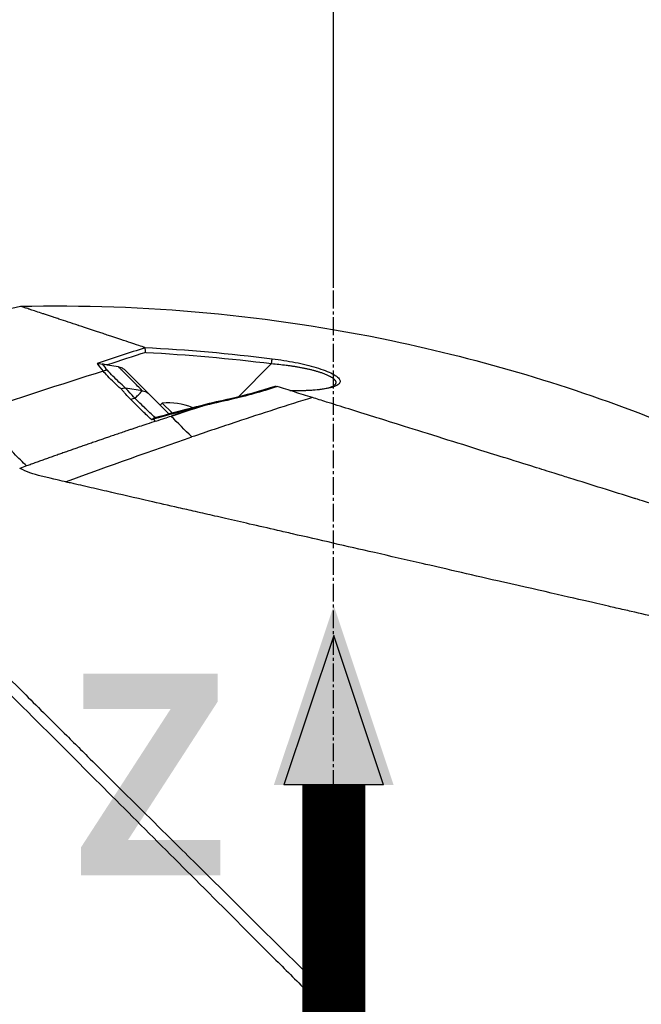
# Model space of a CAD drawing. Header units: millimetres. Extents: x 0 to 4378, y 0 to 2376.
# Tile 80 of 227: x 1702 to 1761, y 877 to 971. Entities that reach past the tile are written whole.
import ezdxf

# ---------------------------------------------------------------- set-up
doc = ezdxf.new("R2010")
doc.units = ezdxf.units.MM
doc.header["$LTSCALE"] = 0.2
doc.linetypes.add('CENTER2', pattern=[1.125, 0.75, -0.125, 0.125, -0.125])
for name, color, linetype in [('02_Center Line', 1, 'CENTER2'), ('07_Special Line2', 76, 'Continuous'), ('12_Before Rev.Num.', 5, 'Continuous')]:
    doc.layers.add(name, color=color, linetype=linetype)
doc.layers.add('14_Mark', color=7, linetype='Continuous', true_color=0xe03c31)
doc.styles.add('Rainbow-5.0 Style', font='malgunsl.ttf')
doc.dimstyles.new('Rainbow-5.0 Style', dxfattribs={"dimtxt": 4, "dimasz": 2.5, "dimexe": 1, "dimexo": 1, "dimgap": 1, "dimtad": 1, "dimdsep": 46, "dimtxsty": 'Rainbow-5.0 Style', "dimcen": 0, "dimclrd": 251, "dimclre": 251, "dimclrt": 7, "dimazin": 3, "dimtp": 0.1, "dimtm": 0.1, "dimtfac": 0.61, "dimtmove": 0, "dimatfit": 3, "dimfxl": 1, "dimlwd": -1, "dimlwe": -1, "dimarcsym": 1})

# ---------------------------------------------------------------- blocks, each defined once
blk = doc.blocks.new('*D125')
at = {"color": 251, "linetype": 'ByBlock', "transparency": 16777216}
for p, q in [((1723.884, 1269.384), (1891.384, 1269.384)), ((1887.384, 866.684), (1887.384, 1259.384)), ((1814.421, 856.684), (1891.384, 856.684))]:
    blk.add_line(p, q, dxfattribs=at)
at = {"color": 251, "transparency": 16777216}
for points in [[(1885.718, 1259.384), (1889.051, 1259.384), (1887.384, 1269.384)], [(1885.718, 866.684), (1889.051, 866.684), (1887.384, 856.684)]]:
    blk.add_solid(points, dxfattribs=at)
at = {"layer": 'Defpoints', "color": 0, "transparency": 16777216}
for p in [(1719.884, 1269.384), (1887.384, 1269.384), (1810.421, 856.684)]:
    blk.add_point(p, dxfattribs=at)
at = {"color": 7, "transparency": 16777216, "insert": (1875.091, 1063.034), "char_height": 16, "attachment_point": 5, "rotation": 90, "style": 'Rainbow-5.0 Style'}
blk.add_mtext('412.7', dxfattribs=at)
blk = doc.blocks.new('*D128')
at = {"color": 251, "linetype": 'ByBlock', "transparency": 16777216}
for p, q in [((1638.547, 1756.684), (1943.402, 1756.684)), ((1939.402, 1746.684), (1939.402, 866.684)), ((1814.421, 856.684), (1943.402, 856.684))]:
    blk.add_line(p, q, dxfattribs=at)
at = {"color": 251, "transparency": 16777216}
for points in [[(1937.736, 1746.684), (1941.069, 1746.684), (1939.402, 1756.684)], [(1937.736, 866.684), (1941.069, 866.684), (1939.402, 856.684)]]:
    blk.add_solid(points, dxfattribs=at)
at = {"layer": 'Defpoints', "color": 0, "transparency": 16777216}
for p in [(1634.547, 1756.684), (1810.421, 856.684), (1939.402, 856.684)]:
    blk.add_point(p, dxfattribs=at)
at = {"color": 7, "transparency": 16777216, "insert": (1927.125, 1306.684), "char_height": 16, "attachment_point": 5, "rotation": 90, "style": 'Rainbow-5.0 Style'}
blk.add_mtext('900', dxfattribs=at)
blk = doc.blocks.new('*D132')
at = {"color": 251, "linetype": 'ByBlock', "transparency": 16777216}
for p, q in [((1731.806, 945.677), (1731.806, 1054.044)), ((1544.306, 1049.534), (1544.306, 1046.044)), ((1721.806, 1050.044), (1554.306, 1050.044))]:
    blk.add_line(p, q, dxfattribs=at)
at = {"color": 251, "transparency": 16777216}
for points in [[(1554.306, 1051.711), (1554.306, 1048.378), (1544.306, 1050.044)], [(1721.806, 1051.711), (1721.806, 1048.378), (1731.806, 1050.044)]]:
    blk.add_solid(points, dxfattribs=at)
at = {"layer": 'Defpoints', "color": 0, "transparency": 16777216}
for p in [(1544.306, 1053.534), (1544.306, 1050.044), (1731.806, 941.677)]:
    blk.add_point(p, dxfattribs=at)
at = {"color": 7, "transparency": 16777216, "insert": (1638.056, 1062.365), "char_height": 16, "attachment_point": 5, "style": 'Rainbow-5.0 Style'}
blk.add_mtext('187.5', dxfattribs=at)
blk = doc.blocks.new('A$Ca3a613b0')
for p, q in [((-21.588, 278.618), (-20.487, 278.463)), ((-21.423, 277.954), (-21.423, 277.954)), ((-20.493, 278.421), (-20.493, 278.421)), ((-19.926, 278.168), (-17.68, 275.921)), ((-9.041, 275.611), (-5.907, 278.745)), ((-20.006, 276.573), (-20.006, 276.573)), ((-19.85, 276.444), (-18.229, 276.191)), ((-18.791, 275.593), (-18.79, 275.593)), ((-15.718, 273.96), (-17.68, 275.921)), ((-9.191, 275.461), (-9.191, 275.461)), ((-2.166, 275.463), (-2.164, 275.462)), ((-16.325, 274.974), (-16.529, 274.77)), ((-16.325, 274.974), (-15.398, 274.048)), ((-16.578, 273.381), (-16.578, 273.381)), ((-15.932, 273.597), (-15.932, 273.597)), ((-15.496, 273.737), (-15.496, 273.737)), ((-15.496, 273.737), (-15.474, 273.715)), ((-18.42, 272.768), (-18.42, 272.768)), ((-28.186, 268.097), (-28.186, 268.098))]:
    blk.add_line(p, q)
for start, end in [(68.0487, 95.39807), (66.36072, 66.36447)]:
    blk.add_arc((-15.751, 268.901), 6.1, start, end)
for centre, major_axis, ratio, start_param, end_param in [((-460.406, -1338.721), (601.573, 1620.944), 0.336673, 0.257981, 0.264677), ((93.567, -68.42), (258.621, -258.621), 0.99863, 2.665433, 2.676035), ((-5.925, 278.727), (0.062, 0.496), 0.032142, 4.753727, 6.070274), ((116.539, -164.868), (438.853, 150.805), 1, 1.542896, 1.570796), ((2.849, 276.579), (26.125, -4.849), 0.314226, 3.444314, 3.523202), ((-21.703, 277.184), (0.743, 0.669), 0.856563, 0.762588, 1.196094), ((-21.004, 277.831), (0.354, 0.354), 0.494925, 4.249897, 4.250389), ((-20.75, 276.163), (0.354, 0.353), 0.8583, 0.475879, 0.483718), ((-20.033, 275.445), (0.354, 0.354), 0.837809, 0.504727, 0.50478), ((-20.033, 275.445), (-0.354, -0.354), 0.258819, 3.675072, 3.675126), ((-18.69, 274.103), (0.354, 0.354), 0.258819, 0.582876, 0.584572), ((-17.046, 273.064), (-0.136, 0.481), 0.049889, 0.339819, 0.663073), ((-26.825, 282.573), (11.394, -11.076), 0.020818, 0.548769, 0.580072), ((6.808, 207.333), (197.675, 65.917), 0.336309, 1.641508, 1.644817)]:
    blk.add_ellipse(centre, major_axis=major_axis, ratio=ratio, start_param=start_param, end_param=end_param)
for points, knots in [([(-29.857, 284.217), (-18.014, 284.473), (-6.065, 283.367), (14.131, 279.14), (22.611, 276.602), (30.788, 273.381)], [0, 0, 0, 0, 3.553813, 3.553813, 6.190294, 6.190294, 6.190294, 6.190294]), ([(-18.019, 280.291), (-18.071, 280.308), (-18.528, 280.459), (-19.329, 280.725), (-19.887, 280.909), (-20.608, 281.149), (-21.441, 281.424), (-21.622, 281.484), (-21.8, 281.543), (-21.973, 281.601), (-22.827, 281.884), (-23.586, 282.135), (-24.261, 282.36), (-24.278, 282.365), (-24.295, 282.371), (-24.312, 282.377), (-24.993, 282.603), (-25.615, 282.81), (-26.177, 282.996), (-26.33, 283.047), (-26.478, 283.096), (-26.622, 283.144), (-26.626, 283.146), (-26.987, 283.265), (-27.556, 283.454), (-27.607, 283.471), (-27.658, 283.488), (-27.71, 283.505), (-27.913, 283.572), (-28.125, 283.643), (-28.335, 283.712), (-28.577, 283.793), (-28.739, 283.846), (-28.849, 283.883), (-28.964, 283.921), (-29.023, 283.941), (-29.038, 283.946), (-29.12, 283.973), (-29.198, 283.998), (-29.269, 284.022), (-29.372, 284.056), (-29.462, 284.085), (-29.541, 284.111), (-29.552, 284.114), (-29.567, 284.119), (-29.585, 284.126), (-29.638, 284.143), (-29.721, 284.171), (-29.785, 284.193), (-29.796, 284.196), (-29.807, 284.2), (-29.816, 284.203), (-29.825, 284.206), (-29.832, 284.209), (-29.838, 284.211), (-29.85, 284.215), (-29.856, 284.217), (-29.857, 284.217), (-29.857, 284.217), (-29.857, 284.217), (-29.857, 284.217)], [0, 0, 0, 0, 0.0491532, 0.0491532, 0.0491532, 0.0833333, 0.0833333, 0.0833333, 0.0971125, 0.0971125, 0.0971125, 0.1649409, 0.1649409, 0.1649409, 0.1666667, 0.1666667, 0.1666667, 0.23215, 0.23215, 0.23215, 0.25, 0.25, 0.25, 0.2916667, 0.2916667, 0.2916667, 0.3001192, 0.3001192, 0.3001192, 0.3333333, 0.3333333, 0.3333333, 0.3565948, 0.3565948, 0.3565948, 0.3809524, 0.3809524, 0.3809524, 0.4004648, 0.4004648, 0.4004648, 0.4285714, 0.4285714, 0.4285714, 0.4393599, 0.4393599, 0.4393599, 0.4706594, 0.4706594, 0.4706594, 0.4761905, 0.4761905, 0.4761905, 0.4847596, 0.4847596, 0.4847596, 0.5017347, 0.5017347, 0.5017347, 0.5026262, 0.5026262, 0.5026262, 0.5026262]), ([(-18.019, 280.291), (-18.006, 280.286), (-17.994, 280.281), (-17.979, 280.268), (-17.974, 280.262), (-17.972, 280.253)], [0.00000003, 0.00000003, 0.00000003, 0.00000003, 0.00636331, 0.00636331, 0.01211247, 0.01211247, 0.01211247, 0.01211247]), ([(-17.904, 279.814), (-17.904, 279.815), (-17.904, 279.816), (-17.91, 279.861), (-17.916, 279.905), (-17.928, 279.993), (-17.934, 280.035), (-17.946, 280.113), (-17.952, 280.149), (-17.963, 280.209), (-17.968, 280.234), (-17.972, 280.253)], [-0.05578122, -0.05578122, -0.05578122, -0.05578122, -0.05549131, -0.05549131, -0.04204343, -0.04204343, -0.0278857, -0.0278857, -0.01375246, -0.01375246, -0.00000001, -0.00000001, -0.00000001, -0.00000001]), ([(-5.861, 279.211), (-5.099, 279.115), (-4.368, 278.999), (-3.662, 278.86), (-2.932, 278.716), (-2.265, 278.555), (-1.658, 278.373), (-1.351, 278.281), (-1.067, 278.184), (-0.803, 278.082), (-0.542, 277.98), (-0.312, 277.877), (-0.113, 277.772), (0.087, 277.666), (0.249, 277.561), (0.37, 277.459), (0.495, 277.354), (0.574, 277.254), (0.606, 277.159), (0.638, 277.066), (0.627, 276.976), (0.573, 276.891), (0.522, 276.81), (0.433, 276.733), (0.303, 276.662), (0.181, 276.594), (0.024, 276.531), (-0.167, 276.475), (-0.351, 276.421), (-0.563, 276.373), (-0.803, 276.333), (-1.256, 276.257), (-1.798, 276.204), (-2.431, 276.176), (-2.94, 276.153), (-3.497, 276.147), (-4.102, 276.159)], [0, 0, 0, 0, 0.125, 0.125, 0.125, 0.25, 0.25, 0.25, 0.3125, 0.3125, 0.3125, 0.375, 0.375, 0.375, 0.4375, 0.4375, 0.4375, 0.5, 0.5, 0.5, 0.5625, 0.5625, 0.5625, 0.625, 0.625, 0.625, 0.6875, 0.6875, 0.6875, 0.75, 0.75, 0.75, 0.875, 0.875, 0.875, 0.982856, 0.982856, 0.982856, 0.982856]), ([(-22.543, 278.759), (-22.542, 278.759), (-22.54, 278.759), (-22.461, 278.762), (-22.381, 278.759), (-22.218, 278.741), (-22.134, 278.726), (-22.051, 278.705)], [-0.05331463, -0.05331463, -0.05331463, -0.05331463, -0.05288999, -0.05288999, -0.02663491, -0.02663491, 0, 0, 0, 0]), ([(-21.588, 278.618), (-21.671, 278.629), (-21.756, 278.643), (-21.91, 278.672), (-21.982, 278.687), (-22.051, 278.705)], [0.00000001, 0.00000001, 0.00000001, 0.00000001, 0.02523633, 0.02523633, 0.04713053, 0.04713053, 0.04713053, 0.04713053]), ([(-20.251, 276.329), (-20.715, 276.726), (-21.15, 277.148), (-21.526, 277.543), (-21.685, 277.709), (-21.833, 277.87), (-21.965, 278.021)], [0, 0, 0, 0, 0.7037836, 0.7037836, 0.7037836, 1, 1, 1, 1]), ([(-19.859, 276.45), (-20.066, 276.626), (-20.473, 276.994), (-21.045, 277.549), (-21.396, 277.921), (-21.562, 278.107)], [0.0018671, 0.0018671, 0.0018671, 0.0018671, 0.1455655, 0.2911132, 0.436691, 0.436691, 0.436691, 0.436691]), ([(-18.265, 276.197), (-18.294, 276.225), (-18.341, 276.272), (-18.406, 276.337), (-18.592, 276.522), (-18.928, 276.857), (-19.394, 277.321), (-19.452, 277.379), (-19.507, 277.434), (-19.56, 277.487), (-19.901, 277.827), (-20.141, 278.068), (-20.294, 278.221), (-20.407, 278.334), (-20.473, 278.4), (-20.492, 278.42)], [-0.9173114, -0.9173114, -0.9173114, -0.9173114, -0.8087165, -0.8087165, -0.8087165, -0.5, -0.5, -0.5, -0.459096, -0.459096, -0.459096, -0.1967319, -0.1967319, -0.1967319, -0.0034173, -0.0034173, -0.0034173, -0.0034173]), ([(-19.926, 278.168), (-20.013, 278.23), (-20.107, 278.288), (-20.304, 278.378), (-20.385, 278.4), (-20.443, 278.412)], [-0.027926, -0.027926, -0.027926, -0.027926, -0.01670544, -0.01670544, -0.00525367, -0.00525367, -0.00525367, -0.00525367]), ([(-5.907, 278.745), (-5.674, 278.726), (-5.207, 278.682), (-4.627, 278.614), (-4.168, 278.552), (-3.826, 278.502), (-3.489, 278.447), (-3.159, 278.389), (-2.835, 278.326), (-2.519, 278.259), (-2.264, 278.2), (-2.065, 278.151), (-1.921, 278.113), (-1.781, 278.076), (-1.645, 278.037), (-1.508, 277.996), (-1.37, 277.952), (-1.233, 277.907), (-1.09, 277.856), (-0.948, 277.803), (-0.776, 277.735), (-0.606, 277.661), (-0.464, 277.592), (-0.366, 277.541), (-0.262, 277.484), (-0.159, 277.421), (-0.061, 277.352), (0.01, 277.295), (0.071, 277.238), (0.119, 277.184), (0.154, 277.135), (0.179, 277.092), (0.193, 277.059), (0.2, 277.035), (0.205, 277.016), (0.209, 276.996), (0.212, 276.966), (0.211, 276.929), (0.204, 276.885), (0.185, 276.827), (0.144, 276.757), (0.094, 276.703), (0.064, 276.676), (0.063, 276.675)], [0, 0, 0, 0, 0.0700871, 0.1404215, 0.175582, 0.2106885, 0.2457671, 0.2807419, 0.3156096, 0.3503788, 0.3850713, 0.4024014, 0.4197269, 0.4360429, 0.4528758, 0.4702208, 0.4880743, 0.5064337, 0.5252974, 0.5476855, 0.5681597, 0.6034066, 0.6311085, 0.6446829, 0.6598422, 0.6948791, 0.7147592, 0.7362139, 0.7584362, 0.7787374, 0.7971278, 0.8136128, 0.828194, 0.8347708, 0.840871, 0.8495558, 0.8582417, 0.8756192, 0.8930105, 0.9104198, 0.9452952, 0.9802552, 0.9812484, 0.9812484, 0.9812484, 0.9812484]), ([(-19.347, 275.342), (-19.507, 275.506), (-19.662, 275.671), (-19.81, 275.836), (-19.885, 275.918), (-19.958, 276.001), (-20.03, 276.084), (-20.048, 276.104), (-20.084, 276.146), (-20.138, 276.208), (-20.182, 276.26), (-20.22, 276.3), (-20.251, 276.329)], [0, 0, 0, 0, 0.5, 0.5, 0.5, 0.75, 0.75, 0.75, 0.875, 0.875, 0.875, 1, 1, 1, 1]), ([(-18.938, 275.452), (-19.078, 275.59), (-19.31, 275.83), (-19.611, 276.168), (-19.686, 276.254), (-19.767, 276.346), (-19.851, 276.443)], [0.0054181, 0.0054181, 0.0054181, 0.0054181, 0.7995408, 0.7995408, 0.7995408, 1, 1, 1, 1]), ([(-5.377, 276.554), (-6.155, 276.3), (-6.89, 276.076), (-7.573, 275.884), (-8.34, 275.667), (-9.088, 275.478), (-9.808, 275.319)], [0, 0, 0, 0, 0.5, 0.5, 0.5, 1, 1, 1, 1]), ([(-5.571, 276.605), (-5.565, 276.605), (-5.556, 276.603), (-5.531, 276.598), (-5.516, 276.594), (-5.464, 276.58), (-5.422, 276.568), (-5.377, 276.554)], [-0.03323474, -0.03323474, -0.03323474, -0.03323474, -0.02493702, -0.02493702, -0.016586, -0.016586, -0.00000027, -0.00000027, -0.00000027, -0.00000027]), ([(-2.023, 275.508), (-2.594, 275.687), (-3.16, 275.865), (-4.278, 276.214), (-4.831, 276.386), (-5.377, 276.554)], [-0.4021179, -0.4021179, -0.4021179, -0.4021179, -0.2010493, -0.2010493, -0.000001, -0.000001, -0.000001, -0.000001]), ([(-4.183, 276.184), (-3.327, 276.167), (-2.515, 276.186), (-1.477, 276.275), (-1.156, 276.316), (-0.651, 276.407), (-0.451, 276.455), (-0.096, 276.571), (0.035, 276.649), (0.064, 276.675)], [0.0340098, 0.0340098, 0.0340098, 0.0340098, 0.3151369, 0.3151369, 0.4567925, 0.4567925, 0.5723588, 0.5723588, 0.7157852, 0.7157852, 0.7157852, 0.7157852]), ([(-57.448, 275.436), (-57.45, 275.439), (-57.414, 275.402), (-57.34, 275.327), (-57.303, 275.289), (-57.256, 275.242), (-57.201, 275.186), (-57.145, 275.13), (-57.08, 275.064), (-57.007, 274.989), (-56.859, 274.84), (-56.676, 274.654), (-56.458, 274.433), (-56.349, 274.322), (-56.231, 274.203), (-56.105, 274.074), (-55.978, 273.946), (-55.844, 273.81), (-55.701, 273.665), (-55.696, 273.661), (-55.692, 273.656), (-55.688, 273.652), (-55.4, 273.36), (-55.077, 273.033), (-54.721, 272.672), (-54.543, 272.492), (-54.356, 272.303), (-54.163, 272.106), (-53.969, 271.91), (-53.767, 271.706), (-53.558, 271.494), (-53.141, 271.071), (-52.693, 270.618), (-52.218, 270.137), (-51.757, 269.67), (-51.27, 269.178), (-50.76, 268.662), (-50.743, 268.645), (-50.727, 268.628), (-50.71, 268.611), (-49.667, 267.556), (-48.526, 266.402), (-47.302, 265.166), (-46.691, 264.549), (-46.059, 263.911), (-45.408, 263.255), (-44.756, 262.598), (-44.085, 261.922), (-43.397, 261.23), (-42.704, 260.533), (-41.994, 259.819), (-41.267, 259.088), (-40.541, 258.357), (-39.798, 257.61), (-39.042, 256.848), (-38.286, 256.087), (-37.517, 255.313), (-36.734, 254.526), (-35.951, 253.74), (-35.154, 252.941), (-34.346, 252.133), (-34.29, 252.077), (-34.234, 252.021), (-34.178, 251.965), (-33.419, 251.207), (-32.65, 250.442), (-31.873, 249.67), (-31.04, 248.843), (-30.197, 248.005), (-29.345, 247.158), (-28.065, 245.888), (-26.764, 244.596), (-25.441, 243.283), (-25.001, 242.847), (-24.56, 242.408), (-24.116, 241.968), (-23.892, 241.745), (-23.667, 241.522), (-23.442, 241.299), (-22.771, 240.634), (-22.096, 239.965), (-21.418, 239.292), (-20.061, 237.946), (-18.689, 236.586), (-17.303, 235.212), (-15.917, 233.838), (-14.516, 232.449), (-13.101, 231.048), (-13.014, 230.961), (-12.927, 230.875), (-12.84, 230.789), (-9.146, 227.129), (-5.376, 223.398), (-1.565, 219.626), (-1.471, 219.533), (-1.377, 219.44), (-1.283, 219.347), (-0.323, 218.396), (0.641, 217.444), (1.61, 216.487), (2.58, 215.53), (3.555, 214.569), (4.529, 213.609), (6.477, 211.689), (8.423, 209.772), (10.364, 207.855), (10.447, 207.773), (10.53, 207.69), (10.614, 207.608), (12.57, 205.675), (14.522, 203.745), (16.472, 201.814), (17.446, 200.849), (18.42, 199.883), (19.392, 198.918), (20.364, 197.953), (21.334, 196.987), (22.299, 196.026), (22.359, 195.966), (22.42, 195.906), (22.48, 195.845), (24.404, 193.927), (26.317, 192.02), (28.215, 190.126), (29.165, 189.179), (30.11, 188.236), (31.051, 187.297), (31.992, 186.357), (32.927, 185.423), (33.858, 184.493), (33.904, 184.447), (33.95, 184.401), (33.997, 184.354), (35.877, 182.476), (37.739, 180.613), (39.572, 178.778), (41.405, 176.943), (43.209, 175.135), (44.981, 173.357), (45.868, 172.468), (46.746, 171.586), (47.618, 170.711), (48.489, 169.837), (49.353, 168.969), (50.206, 168.111), (51.059, 167.254), (51.902, 166.406), (52.734, 165.569), (53.566, 164.732), (54.386, 163.906), (55.195, 163.092), (55.213, 163.073), (55.231, 163.055), (55.25, 163.037), (56.059, 162.221), (56.857, 161.417), (57.643, 160.624), (58.429, 159.831), (59.204, 159.05), (59.963, 158.284), (60.722, 157.518), (61.465, 156.766), (62.193, 156.031), (63.647, 154.561), (65.037, 153.155), (66.355, 151.821), (66.684, 151.487), (67.009, 151.158), (67.329, 150.834), (67.649, 150.511), (67.963, 150.192), (68.272, 149.879), (69.507, 148.628), (70.657, 147.461), (71.713, 146.39), (71.715, 146.387), (71.718, 146.385), (71.72, 146.382), (72.248, 145.847), (72.749, 145.337), (73.223, 144.856), (73.697, 144.375), (74.142, 143.922), (74.559, 143.499), (74.976, 143.075), (75.363, 142.681), (75.718, 142.32), (76.073, 141.96), (76.395, 141.632), (76.682, 141.34), (76.97, 141.047), (77.224, 140.787), (77.444, 140.564), (77.554, 140.452), (77.655, 140.349), (77.747, 140.255), (77.839, 140.162), (77.921, 140.077), (77.995, 140.002), (78.143, 139.852), (78.254, 139.738), (78.328, 139.663), (78.402, 139.587), (78.439, 139.55), (78.436, 139.552)], [0, 0, 0, 0, 0.0041991, 0.0041991, 0.0041991, 0.0062987, 0.0062987, 0.0062987, 0.0083983, 0.0083983, 0.0083983, 0.0125974, 0.0125974, 0.0125974, 0.014697, 0.014697, 0.014697, 0.0167965, 0.0167965, 0.0167965, 0.0168599, 0.0168599, 0.0168599, 0.0210764, 0.0210764, 0.0210764, 0.0231847, 0.0231847, 0.0231847, 0.025293, 0.025293, 0.025293, 0.0295096, 0.0295096, 0.0295096, 0.0335924, 0.0335924, 0.0335924, 0.0337261, 0.0337261, 0.0337261, 0.0420526, 0.0420526, 0.0420526, 0.0462159, 0.0462159, 0.0462159, 0.0503791, 0.0503791, 0.0503791, 0.0545745, 0.0545745, 0.0545745, 0.0587698, 0.0587698, 0.0587698, 0.0629602, 0.0629602, 0.0629602, 0.0671505, 0.0671505, 0.0671505, 0.0674414, 0.0674414, 0.0674414, 0.0713694, 0.0713694, 0.0713694, 0.0755743, 0.0755743, 0.0755743, 0.0818817, 0.0818817, 0.0818817, 0.0839768, 0.0839768, 0.0839768, 0.0850355, 0.0850355, 0.0850355, 0.0881892, 0.0881892, 0.0881892, 0.0944966, 0.0944966, 0.0944966, 0.1008041, 0.1008041, 0.1008041, 0.1011921, 0.1011921, 0.1011921, 0.1176445, 0.1176445, 0.1176445, 0.1180502, 0.1180502, 0.1180502, 0.1221943, 0.1221943, 0.1221943, 0.1263384, 0.1263384, 0.1263384, 0.1346266, 0.1346266, 0.1346266, 0.1349824, 0.1349824, 0.1349824, 0.143338, 0.143338, 0.143338, 0.1475158, 0.1475158, 0.1475158, 0.1516936, 0.1516936, 0.1516936, 0.1519551, 0.1519551, 0.1519551, 0.160293, 0.160293, 0.160293, 0.164462, 0.164462, 0.164462, 0.168631, 0.168631, 0.168631, 0.1688379, 0.1688379, 0.1688379, 0.1772635, 0.1772635, 0.1772635, 0.1856891, 0.1856891, 0.1856891, 0.1899019, 0.1899019, 0.1899019, 0.1941147, 0.1941147, 0.1941147, 0.1983275, 0.1983275, 0.1983275, 0.2025403, 0.2025403, 0.2025403, 0.2026348, 0.2026348, 0.2026348, 0.206856, 0.206856, 0.206856, 0.2110771, 0.2110771, 0.2110771, 0.2152983, 0.2152983, 0.2152983, 0.2237405, 0.2237405, 0.2237405, 0.2258511, 0.2258511, 0.2258511, 0.2279617, 0.2279617, 0.2279617, 0.2364039, 0.2364039, 0.2364039, 0.2364237, 0.2364237, 0.2364237, 0.240644, 0.240644, 0.240644, 0.2448644, 0.2448644, 0.2448644, 0.2490847, 0.2490847, 0.2490847, 0.253305, 0.253305, 0.253305, 0.2575358, 0.2575358, 0.2575358, 0.2596491, 0.2596491, 0.2596491, 0.2617623, 0.2617623, 0.2617623, 0.2659889, 0.2659889, 0.2659889, 0.2702154, 0.2702154, 0.2702154, 0.2702154]), ([(-19.347, 275.342), (-19.336, 275.347), (-19.326, 275.352), (-19.315, 275.357), (-19.159, 275.427), (-19.029, 275.444), (-18.941, 275.446), (-18.939, 275.446), (-18.937, 275.446), (-18.935, 275.449)], [0.0000009, 0.0000009, 0.0000009, 0.0000009, 0.0601128, 0.0601128, 0.0601128, 0.9797341, 0.9797341, 0.9797341, 1, 1, 1, 1]), ([(-17.335, 273.389), (-17.518, 273.546), (-17.7, 273.713), (-17.881, 273.889), (-17.989, 273.994), (-18.154, 274.158), (-18.382, 274.385), (-18.572, 274.573), (-18.89, 274.894), (-19.347, 275.342)], [0, 0, 0, 0, 0.25, 0.25, 0.25, 0.5, 0.5, 0.5, 1, 1, 1, 1]), ([(-17.003, 273.597), (-17.188, 273.752), (-17.361, 273.91), (-17.528, 274.068), (-17.532, 274.071), (-17.573, 274.111), (-17.65, 274.186), (-17.687, 274.222), (-17.727, 274.261), (-17.77, 274.304), (-17.796, 274.329), (-17.866, 274.398), (-17.979, 274.51), (-17.988, 274.519), (-17.997, 274.528), (-18.007, 274.537), (-18.467, 274.991), (-18.769, 275.288), (-18.935, 275.449)], [0.0000755, 0.0000755, 0.0000755, 0.0000755, 0.25, 0.25, 0.25, 0.3125, 0.3125, 0.3125, 0.375, 0.375, 0.375, 0.4908048, 0.4908048, 0.4908048, 0.5, 0.5, 0.5, 1, 1, 1, 1]), ([(-2.023, 275.508), (-4.426, 274.764), (-6.832, 273.989), (-9.237, 273.191), (-10.662, 272.718), (-12.087, 272.238), (-13.51, 271.751)], [-1, -1, -1, -1, -0.372062, -0.372062, -0.372062, 0, 0, 0, 0]), ([(70.135, 252.922), (70.136, 252.921), (70.135, 252.922), (70.018, 252.959), (69.98, 252.971), (69.934, 252.985), (69.883, 253.001), (69.819, 253.021), (69.746, 253.044), (69.667, 253.069), (69.604, 253.088), (69.456, 253.135), (69.107, 253.244), (68.839, 253.327), (68.575, 253.41), (68.36, 253.477), (68.349, 253.481), (68.338, 253.484), (68.328, 253.487), (67.702, 253.683), (67.005, 253.901), (66.334, 254.111), (66.321, 254.115), (65.953, 254.231), (65.063, 254.509), (65.059, 254.51), (65.055, 254.512), (65.051, 254.513), (64.261, 254.76), (63.732, 254.926), (63.588, 254.971), (62.584, 255.285), (61.472, 255.633), (60.258, 256.013), (60.231, 256.022), (60.203, 256.03), (60.176, 256.039), (60.071, 256.071), (59.303, 256.312), (57.655, 256.828), (57.219, 256.964), (56.72, 257.12), (56.149, 257.299), (55.373, 257.542), (54.671, 257.762), (54.063, 257.952), (52.696, 258.38), (51.814, 258.656), (51.52, 258.748), (50.225, 259.153), (49.125, 259.497), (48.271, 259.765), (47.351, 260.053), (46.717, 260.251), (46.395, 260.352), (44.845, 260.837), (43.555, 261.24), (42.58, 261.546), (41.792, 261.792), (41.208, 261.975), (40.842, 262.09), (40.264, 262.27), (39.301, 262.572), (37.923, 263.003), (37.169, 263.239), (36.515, 263.444), (35.966, 263.616), (35.566, 263.741), (35.222, 263.849), (34.936, 263.938), (34.282, 264.143), (33.275, 264.458), (31.898, 264.889), (30.142, 265.439), (29.104, 265.764), (28.818, 265.853), (28.769, 265.868), (28.72, 265.884), (28.671, 265.899), (26.641, 266.535), (24.587, 267.177), (22.528, 267.822), (22.159, 267.937), (21.723, 268.074), (21.219, 268.231), (20.674, 268.402), (20.051, 268.597), (19.349, 268.817), (17.558, 269.377), (16.507, 269.706), (16.192, 269.805), (15.374, 270.061), (14.556, 270.317), (13.742, 270.572), (12.471, 270.969), (11.208, 271.365), (9.954, 271.757), (8.59, 272.184), (7.398, 272.558), (6.372, 272.878), (5.374, 273.19), (4.534, 273.453), (3.845, 273.669), (2.141, 274.201), (0.639, 274.672), (-0.675, 275.084), (-1.149, 275.233), (-1.598, 275.374), (-2.023, 275.508)], [-1, -1, -1, -1, -0.96875, -0.96875, -0.96875, -0.9547937, -0.9547937, -0.9547937, -0.9375, -0.9375, -0.9375, -0.90625, -0.90625, -0.90625, -0.875, -0.875, -0.875, -0.8739463, -0.8739463, -0.8739463, -0.8125, -0.8125, -0.8125, -0.7813822, -0.7813822, -0.7813822, -0.78125, -0.78125, -0.78125, -0.75, -0.75, -0.75, -0.6888795, -0.6888795, -0.6888795, -0.6875, -0.6875, -0.6875, -0.6380723, -0.6380723, -0.6380723, -0.625, -0.625, -0.625, -0.6057577, -0.6057577, -0.6057577, -0.5625, -0.5625, -0.5625, -0.5324119, -0.5324119, -0.5324119, -0.5, -0.5, -0.5, -0.4654336, -0.4654336, -0.4654336, -0.4375, -0.4375, -0.4375, -0.40625, -0.40625, -0.40625, -0.3881699, -0.3881699, -0.3881699, -0.375, -0.375, -0.375, -0.34375, -0.34375, -0.34375, -0.3125, -0.3125, -0.3125, -0.3110249, -0.3110249, -0.3110249, -0.25, -0.25, -0.25, -0.2349777, -0.2349777, -0.2349777, -0.21875, -0.21875, -0.21875, -0.1875, -0.1875, -0.1875, -0.1630802, -0.1630802, -0.1630802, -0.125, -0.125, -0.125, -0.0933033, -0.0933033, -0.0933033, -0.0625, -0.0625, -0.0625, -0.0165509, -0.0165509, -0.0165509, 0, 0, 0, 0]), ([(-13.042, 274.555), (-13.735, 274.382), (-14.523, 274.176), (-15.404, 273.935), (-15.935, 273.79), (-16.523, 273.625), (-17.168, 273.439)], [0.0004858, 0.0004858, 0.0004858, 0.0004858, 0.5714286, 0.5714286, 0.5714286, 0.9999999, 0.9999999, 0.9999999, 0.9999999]), ([(-12.497, 274.689), (-12.497, 274.689), (-12.588, 274.667), (-12.769, 274.622), (-12.909, 274.587), (-13, 274.565), (-13.04, 274.556)], [-0.9999992, -0.9999992, -0.9999992, -0.9999992, -0.5, -0.5, -0.5, -0.0000001, -0.0000001, -0.0000001, -0.0000001]), ([(-12.511, 274.802), (-12.517, 274.803), (-12.507, 274.745), (-12.501, 274.711), (-12.499, 274.703), (-12.498, 274.695), (-12.497, 274.689)], [-0.4892282, -0.4892282, -0.4892282, -0.4892282, -0.0981164, -0.0981164, -0.0981164, 0, 0, 0, 0]), ([(-57.448, 273.836), (-57.455, 273.836), (-57.154, 273.538), (-56.006, 272.386), (-55.18, 271.555), (-51.975, 268.359), (-48.95, 265.348), (-43.006, 259.4), (-40.393, 256.784), (-36.535, 252.924), (-35.434, 251.822), (-33.818, 250.207), (-33.32, 249.709), (-30.418, 246.806), (-27.927, 244.313), (-21.31, 237.694), (-17.067, 233.454), (-10.419, 226.806), (-8.065, 224.453), (-4.64, 221.025), (-3.582, 219.965), (-1.765, 218.144), (-1.005, 217.383), (0.063, 216.316), (0.368, 216.011), (0.955, 215.428), (1.236, 215.149), (1.518, 214.87)], [-12.224149, -12.224149, -12.224149, -12.224149, -11.037359, -11.037359, -9.877095, -9.877095, -7.592298, -7.592298, -6.07984, -6.07984, -5.495393, -5.495393, -5.239423, -5.239423, -4.019638, -4.019638, -2.082992, -2.082992, -1.043435, -1.043435, -0.581051, -0.581051, -0.251822, -0.251822, -0.120605, -0.120605, -0.000021, -0.000021, -0.000021, -0.000021]), ([(-29.271, 268.989), (-29.622, 269.341), (-30.036, 269.755), (-30.478, 270.196), (-30.919, 270.638), (-31.388, 271.107), (-31.85, 271.569), (-32.312, 272.031), (-32.768, 272.486), (-33.182, 272.9), (-33.596, 273.315), (-33.969, 273.687), (-34.266, 273.985)], [-1, -1, -1, -1, -0.75, -0.75, -0.75, -0.5, -0.5, -0.5, -0.25, -0.25, -0.25, 0, 0, 0, 0]), ([(-16.983, 273.247), (-17.034, 273.23), (-17.086, 273.213), (-17.137, 273.196), (-17.443, 273.094), (-17.751, 272.992), (-18.006, 272.907), (-18.26, 272.822), (-18.461, 272.754), (-18.684, 272.679), (-18.796, 272.642), (-18.914, 272.602), (-19.029, 272.563), (-19.144, 272.525), (-19.256, 272.487), (-19.369, 272.448), (-19.482, 272.41), (-19.596, 272.372), (-19.71, 272.333), (-19.88, 272.276), (-20.05, 272.218), (-20.22, 272.16), (-20.389, 272.102), (-20.559, 272.045), (-20.729, 271.987), (-20.899, 271.929), (-21.069, 271.871), (-21.239, 271.813), (-21.38, 271.764), (-21.521, 271.716), (-21.662, 271.667), (-21.803, 271.619), (-21.945, 271.57), (-22.086, 271.522), (-22.227, 271.473), (-22.368, 271.424), (-22.509, 271.375), (-22.664, 271.322), (-22.819, 271.268), (-22.974, 271.215), (-23.129, 271.161), (-23.284, 271.107), (-23.439, 271.053), (-23.594, 270.999), (-23.749, 270.945), (-23.904, 270.891), (-24.052, 270.84), (-24.199, 270.788), (-24.347, 270.737), (-24.494, 270.685), (-24.642, 270.633), (-24.789, 270.582), (-24.937, 270.53), (-25.084, 270.478), (-25.232, 270.426), (-25.383, 270.373), (-25.534, 270.32), (-25.684, 270.267), (-25.835, 270.214), (-25.986, 270.161), (-26.137, 270.107), (-26.287, 270.054), (-26.438, 270.001), (-26.589, 269.947), (-26.738, 269.894), (-26.886, 269.842), (-27.035, 269.789), (-27.184, 269.736), (-27.332, 269.683), (-27.481, 269.63), (-27.63, 269.577), (-27.778, 269.524), (-27.927, 269.471), (-28.076, 269.418), (-28.226, 269.364), (-28.375, 269.311), (-28.524, 269.257), (-28.674, 269.204), (-28.823, 269.15), (-28.972, 269.097), (-29.121, 269.043), (-29.271, 268.989)], [-1, -1, -1, -1, -0.990568, -0.990568, -0.990568, -0.934235, -0.934235, -0.934235, -0.877903, -0.877903, -0.877903, -0.849736, -0.849736, -0.849736, -0.82157, -0.82157, -0.82157, -0.793404, -0.793404, -0.793404, -0.75124, -0.75124, -0.75124, -0.709076, -0.709076, -0.709076, -0.666913, -0.666913, -0.666913, -0.631829, -0.631829, -0.631829, -0.596745, -0.596745, -0.596745, -0.561662, -0.561662, -0.561662, -0.523115, -0.523115, -0.523115, -0.484569, -0.484569, -0.484569, -0.446022, -0.446022, -0.446022, -0.409281, -0.409281, -0.409281, -0.372539, -0.372539, -0.372539, -0.335798, -0.335798, -0.335798, -0.298224, -0.298224, -0.298224, -0.26065, -0.26065, -0.26065, -0.223076, -0.223076, -0.223076, -0.185986, -0.185986, -0.185986, -0.148895, -0.148895, -0.148895, -0.111804, -0.111804, -0.111804, -0.074536, -0.074536, -0.074536, -0.037268, -0.037268, -0.037268, 0, 0, 0, 0]), ([(-17.335, 273.389), (-17.334, 273.39), (-17.334, 273.39), (-17.334, 273.39), (-17.334, 273.39), (-17.333, 273.392), (-17.323, 273.401), (-17.297, 273.426), (-17.281, 273.439), (-17.239, 273.475), (-17.211, 273.495), (-17.183, 273.515)], [-0.02607453, -0.02607453, -0.02607453, -0.02607453, -0.02588318, -0.02588318, -0.02566998, -0.02566998, -0.02001131, -0.02001131, -0.01284706, -0.01284706, -0.00003847, -0.00003847, -0.00003847, -0.00003847]), ([(-16.983, 273.247), (-16.637, 273.361), (-16.341, 273.459), (-16.094, 273.541), (-15.892, 273.607), (-15.693, 273.673), (-15.496, 273.737)], [-1, -1, -1, -1, -0.4, -0.4, -0.4, -0.0000001, -0.0000001, -0.0000001, -0.0000001]), ([(-25.563, 267.478), (-25.854, 267.545), (-26.635, 267.727), (-27.872, 268.018), (-28.227, 268.102), (-28.587, 268.21), (-28.948, 268.343), (-29.252, 268.456), (-29.577, 268.593), (-29.919, 268.755)], [-1, -1, -1, -1, -0.5, -0.5, -0.5, -0.25, -0.25, -0.25, 0, 0, 0, 0]), ([(74.665, 244.514), (74.664, 244.516), (74.681, 244.511), (74.22, 244.616), (73.955, 244.677), (73.371, 244.811), (73.099, 244.873), (72.377, 245.038), (71.898, 245.148), (71.042, 245.344), (70.708, 245.421), (70.165, 245.545), (69.97, 245.589), (68.696, 245.88), (67.452, 246.166), (64.186, 246.916), (62.043, 247.406), (59.331, 248.026), (59.007, 248.1), (55.963, 248.795), (52.958, 249.486), (49.365, 250.311), (48.959, 250.404), (48.166, 250.586), (47.774, 250.675), (47.176, 250.813), (46.967, 250.861), (45.98, 251.089), (45.136, 251.279), (43.857, 251.572), (43.421, 251.673), (41.789, 252.048), (40.599, 252.32), (38.126, 252.888), (36.8, 253.196), (34.874, 253.635), (34.301, 253.765), (31.941, 254.3), (30.176, 254.709), (28.147, 255.17), (27.913, 255.223), (27.182, 255.39), (26.687, 255.503), (25.836, 255.697), (25.468, 255.78), (23.067, 256.329), (20.011, 257.05), (16.003, 257.948), (15.817, 257.99), (12.883, 258.649), (10.35, 259.249), (6.91, 260.038), (5.398, 260.383), (1.254, 261.331), (-1.355, 261.93), (-4.385, 262.625), (-4.865, 262.735), (-6.237, 263.049), (-7.126, 263.252), (-8.781, 263.631), (-9.555, 263.808), (-10.651, 264.061), (-10.986, 264.138), (-11.92, 264.352), (-12.543, 264.493), (-13.711, 264.761), (-14.25, 264.885), (-15.714, 265.222), (-16.641, 265.432), (-18.935, 265.957), (-20.302, 266.272), (-22.294, 266.727), (-22.954, 266.879), (-23.939, 267.104), (-24.266, 267.179), (-24.754, 267.291), (-24.916, 267.329), (-25.159, 267.385), (-25.24, 267.403), (-25.362, 267.431), (-25.402, 267.44), (-25.499, 267.463), (-25.542, 267.473), (-25.563, 267.478)], [0.000004, 0.000004, 0.000004, 0.000004, 0.139875, 0.139875, 0.227512, 0.227512, 0.285894, 0.285894, 0.363713, 0.363713, 0.408155, 0.408155, 0.431826, 0.431826, 0.55804, 0.55804, 0.726318, 0.726318, 0.748791, 0.748791, 0.934846, 0.934846, 0.958293, 0.958293, 0.980317, 0.980317, 0.992046, 0.992046, 1.035571, 1.035571, 1.057896, 1.057896, 1.118512, 1.118512, 1.185121, 1.185121, 1.212956, 1.212956, 1.299325, 1.299325, 1.310275, 1.310275, 1.333714, 1.333714, 1.350359, 1.350359, 1.438721, 1.438721, 1.44302, 1.44302, 1.506527, 1.506527, 1.556602, 1.556602, 1.644538, 1.644538, 1.661123, 1.661123, 1.692259, 1.692259, 1.719331, 1.719331, 1.731162, 1.731162, 1.752878, 1.752878, 1.771547, 1.771547, 1.804434, 1.804434, 1.853817, 1.853817, 1.878775, 1.878775, 1.891253, 1.891253, 1.897493, 1.897493, 1.900613, 1.900613, 1.902173, 1.902173, 1.904354, 1.904354, 1.904354, 1.904354])]:
    blk.add_open_spline(points, degree=3, knots=knots)
for points in [[(-42.835, 280.967), (-38.542, 282.173), (-34.212, 283.257), (-29.857, 284.217)], [(-18.019, 280.291), (-13.96, 280.069), (-9.907, 279.719), (-5.861, 279.211)], [(-17.904, 279.814), (-13.898, 279.593), (-9.898, 279.246), (-5.907, 278.745)], [(-22.051, 278.705), (-21.905, 278.507), (-21.742, 278.308), (-21.562, 278.107)], [(-20.251, 276.329), (-20.111, 276.402), (-19.973, 276.436), (-19.851, 276.443)], [(-18.935, 275.449), (-18.771, 275.61), (-18.538, 275.85), (-18.233, 276.165)], [(-18.233, 276.165), (-18.233, 276.165), (-18.236, 276.168), (-18.243, 276.175)], [(-18.233, 276.165), (-18.042, 276.135), (-17.858, 276.046), (-17.68, 275.921)], [(-9.818, 275.43), (-8.387, 275.746), (-6.965, 276.156), (-5.58, 276.604)], [(-5.571, 276.605), (-5.574, 276.605), (-5.577, 276.605), (-5.58, 276.604)], [(0.063, 276.675), (0.063, 276.675), (0.063, 276.675), (0.063, 276.675)], [(-12.51, 274.798), (-11.616, 275.018), (-10.719, 275.228), (-9.82, 275.427)], [(-9.808, 275.319), (-10.707, 275.12), (-11.603, 274.91), (-12.497, 274.689)], [(-9.808, 275.319), (-9.819, 275.388), (-9.823, 275.426), (-9.818, 275.428)], [(-17.018, 273.593), (-15.702, 273.972), (-14.38, 274.33), (-13.053, 274.665)], [(-13.04, 274.556), (-13.859, 274.286), (-14.678, 274.013), (-15.496, 273.737)], [(-12.497, 274.689), (-13.496, 274.371), (-14.49, 274.047), (-15.474, 273.715)], [(-13.052, 274.663), (-13.057, 274.661), (-13.053, 274.624), (-13.04, 274.556)], [(-13.052, 274.663), (-12.872, 274.709), (-12.691, 274.754), (-12.51, 274.798)], [(-13.052, 274.663), (-13.052, 274.663), (-13.052, 274.663), (-13.052, 274.663)], [(-12.511, 274.802), (-12.511, 274.802), (-12.511, 274.802), (-12.511, 274.802)], [(-17.168, 273.439), (-17.223, 273.422), (-17.279, 273.406), (-17.335, 273.389)], [(-17.018, 273.593), (-17.1, 273.569), (-17.153, 273.535), (-17.182, 273.515)], [(-13.51, 271.751), (-14.184, 272.426), (-14.84, 273.081), (-15.474, 273.715)], [(-25.563, 267.478), (-21.32, 269.029), (-17.302, 270.454), (-13.51, 271.751)]]:
    blk.add_open_spline(points, degree=3)
at = {"layer": '02_Center Line', "ltscale": 11.288275}
blk.add_line((0, -20.776), (0, 308.418), dxfattribs=at)
blk = doc.blocks.new('A$Ceda57245')
at = {"layer": '07_Special Line2'}
blk.add_hatch(color=256, dxfattribs=at).paths.add_polyline_path([(49.156, 0), (34.9, 4.752), (34.9, -4.752)])
at = {"layer": '12_Before Rev.Num.'}
blk.add_hatch(color=256, dxfattribs=at).paths.add_polyline_path([(0, 49.156), (-4.752, 34.9), (4.752, 34.9)])
at = {"layer": '14_Mark'}
h = blk.add_hatch(color=256, dxfattribs=at)
h.dxf.hatch_style = 1
h.paths.add_polyline_path([(5, 0, 1), (-5, 0, 1)])
at = {"layer": '07_Special Line2'}
for p, q in [((34.9, -3.96), (34.9, 3.96)), ((46.78, 0), (34.9, 3.96)), ((34.9, -3.96), (46.78, 0))]:
    blk.add_line(p, q, dxfattribs=at)
at = {"layer": '07_Special Line2', "const_width": 5}
blk.add_lwpolyline([(34.9, 0), (0, 0)], dxfattribs=at)
at = {"layer": '12_Before Rev.Num.'}
for p, q in [((0, 46.78), (-3.96, 34.9)), ((3.96, 34.9), (0, 46.78)), ((3.96, 34.9), (-3.96, 34.9))]:
    blk.add_line(p, q, dxfattribs=at)
at = {"layer": '12_Before Rev.Num.', "const_width": 5}
blk.add_lwpolyline([(0, 34.9), (0, 0)], dxfattribs=at)
at = {"layer": '14_Mark'}
blk.add_circle((0, 0), 5, dxfattribs=at)
at = {"layer": '07_Special Line2', "insert": (34.529, -17.308), "char_height": 16, "attachment_point": 4, "style": 'Rainbow-5.0 Style'}
blk.add_mtext('{\\fMalgun Gothic Semilight|b1|i0|c129|p50;Y}', dxfattribs=at)
at = {"layer": '12_Before Rev.Num.', "insert": (-20.587, 35.725), "char_height": 16, "attachment_point": 4, "style": 'Rainbow-5.0 Style'}
blk.add_mtext('{\\fMalgun Gothic Semilight|b1|i0|c129|p50;Z}', dxfattribs=at)
at = {"layer": '14_Mark', "insert": (-17.839, -15.459), "char_height": 16, "attachment_point": 4, "style": 'Rainbow-5.0 Style'}
blk.add_mtext('{\\fMalgun Gothic Semilight|b1|i0|c129|p50;0}', dxfattribs=at)

msp = doc.modelspace()

# ---------------------------------------------------------------- block references
msp.add_blockref('A$Ca3a613b0', (1731.806, 659.684))
at = {"xscale": 1.2, "yscale": 1.2, "zscale": 1.2}
msp.add_blockref('A$Ceda57245', (1731.82, 856.387), dxfattribs=at)

# ---------------------------------------------------------------- dimensions: what is measured, and where the dimension line sits
for base, p1, p2, picture, middle in [((1939.402, 856.684), (1634.547, 1756.684), (1810.421, 856.684), '*D128', (1927.125, 1306.684)), ((1887.384, 1269.384), (1810.421, 856.684), (1719.884, 1269.384), '*D125', (1875.091, 1063.034))]:
    dim = msp.add_linear_dim(base=base, p1=p1, p2=p2, angle=90, dimstyle='Rainbow-5.0 Style', override={"dimscale": 4, "dimtol": 0, "dimlim": 0, "dimtp": 0.1, "dimtm": 0.1, "dimtfac": 0.61, "dimtdec": 2, "dimtolj": 0, "dimtzin": 8})
    dim.commit()
    dim.dimension.update_dxf_attribs({"geometry": picture, "text_midpoint": middle})
dim = msp.add_linear_dim(base=(1544.306, 1050.044), p1=(1731.806, 941.677), p2=(1544.306, 1053.534), dimstyle='Rainbow-5.0 Style', override={"dimscale": 4, "dimtol": 0, "dimlim": 0, "dimtp": 0.1, "dimtm": 0.1, "dimtfac": 0.61, "dimtdec": 2, "dimtolj": 0, "dimtzin": 8})
dim.commit()
dim.dimension.update_dxf_attribs({"geometry": '*D132', "text_midpoint": (1638.056, 1062.365)})

# ---------------------------------------------------------------- leaders
at = {"annotation_type": 0, "has_hookline": 1, "hookline_direction": 0, "text_width": 103.201}
msp.add_leader([(1731.82, 856.387), (1969.57, 980.15), (1982.07, 980.15)], dimstyle='Rainbow-5.0 Style', override={"dimscale": 5, "dimgap": 1, "dimtad": 1}, dxfattribs=at)

doc.saveas('drawing.dxf')
